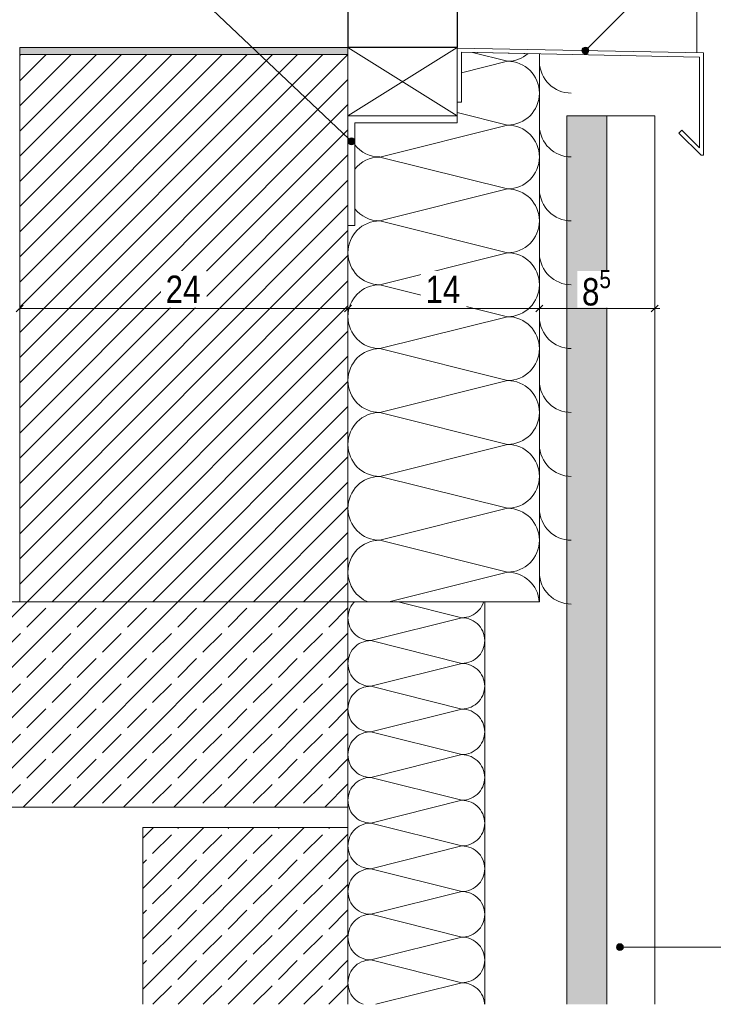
# Model space of a CAD drawing. Header units: metres. Extents: x -58265 to 854892, y -56510 to 35250.
# Tile 44 of 47: x 682393 to 682900, y -56510 to -55791. Entities that reach past the tile are written whole.
import ezdxf

# ---------------------------------------------------------------- set-up
doc = ezdxf.new("R2010")
doc.units = ezdxf.units.M
doc.header["$LTSCALE"] = 0.05
doc.linetypes.add('Wipeout_Contour', pattern=[20000, 0, -20000])
for name, color, linetype in [('Detail_ Stahltreppe_10_5_0', 7, 'Continuous'), ('Detail_ Stahltreppe_10_5_A_1_Schraffuren', 7, 'Continuous'), ('Detail_ Stahltreppe_10_5_A_1_Wände_Außen', 7, 'Continuous'), ('Detail_ Stahltreppe_10_5_A_4_Detail_Bemaßung', 7, 'Continuous'), ('Detail_ Stahltreppe_10_5_A_4_Detail_Schraffur', 7, 'Continuous'), ('Detail_ Stahltreppe_10_5_A_4_Details_Linien', 7, 'Continuous'), ('Detail_ Stahltreppe_10_5_A_4_N_Detail_Inhalt', 7, 'Continuous')]:
    doc.layers.add(name, color=color, linetype=linetype)
doc.styles.add('ERSTELLTER_STIL_2', font='txt')
pattern_1 = [(45, (622674.94, -59461.147), (-18.384776, 18.384776), []), (45, (622665.747, -59451.955), (-18.384776, 18.384776), [19.5, -6.5])]

# ---------------------------------------------------------------- blocks, each defined once
blk = doc.blocks.new('*X162', base_point=(681254.11, -63363.18))
at = {"layer": 'Detail_ Stahltreppe_10_5_A_1_Schraffuren', "color": 251, "linetype": 'Continuous', "lineweight": 13}
for p, q in [((682749.26, -55821.13), (682723.75, -55814.75)), ((682749.26, -55821.13), (682715.59, -55829.54)), ((682749.26, -55867.79), (682712.59, -55858.63)), ((682749.26, -55867.79), (682655.93, -55891.13)), ((682749.26, -55914.46), (682655.93, -55891.13)), ((682749.26, -55914.46), (682655.93, -55937.79)), ((682749.26, -55961.13), (682655.93, -55937.79)), ((682749.26, -55961.13), (682655.93, -55984.46)), ((682749.26, -56007.79), (682655.93, -55984.46)), ((682749.26, -56007.79), (682655.93, -56031.13)), ((682749.26, -56054.46), (682655.93, -56031.13)), ((682749.26, -56054.46), (682655.93, -56077.79)), ((682749.26, -56101.13), (682655.93, -56077.79)), ((682749.26, -56101.13), (682655.93, -56124.46)), ((682749.26, -56147.79), (682655.93, -56124.46)), ((682749.26, -56147.79), (682655.93, -56171.13)), ((682749.26, -56194.46), (682655.93, -56171.13)), ((682749.26, -56194.46), (682662.59, -56216.13))]:
    blk.add_line(p, q, dxfattribs=at)
for centre, start, end in [((682749.26, -55797.79), 270, 310.39796), ((682749.26, -55844.46), 0, 90), ((682795.93, -55821.13), 181.48765, 270), ((682749.26, -55844.46), 270, 0), ((682749.26, -55891.13), 0, 90), ((682795.93, -55867.79), 181.39689, 270), ((682655.93, -55867.79), 218.21337, 270), ((682655.93, -55914.46), 90, 141.78671), ((682749.26, -55891.13), 270, 0), ((682749.26, -55937.79), 0, 90), ((682795.93, -55914.46), 181.29982, 270), ((682655.93, -55914.46), 218.21316, 270), ((682655.93, -55961.13), 90, 180), ((682749.26, -55937.79), 270, 0), ((682655.93, -55961.13), 180, 270), ((682749.26, -55984.46), 0, 90), ((682795.93, -55961.13), 181.1949, 270), ((682655.93, -56007.79), 90, 180), ((682749.26, -55984.46), 270, 0), ((682655.93, -56007.79), 180, 270), ((682749.26, -56031.13), 0, 90), ((682795.93, -56007.79), 181.07985, 270), ((682655.93, -56054.46), 90, 180), ((682749.26, -56031.13), 270, 0), ((682655.93, -56054.46), 180, 270), ((682749.26, -56077.79), 0, 90), ((682795.93, -56054.46), 180.95099, 270), ((682655.93, -56101.13), 90, 180), ((682749.26, -56077.79), 270, 0), ((682655.93, -56101.13), 180, 270), ((682749.26, -56124.46), 0, 90), ((682795.93, -56101.13), 180.80172, 270), ((682655.93, -56147.79), 90, 180), ((682749.26, -56124.46), 270, 0), ((682655.93, -56147.79), 180, 270), ((682749.26, -56171.13), 0, 90), ((682795.93, -56147.79), 180.61742, 270), ((682655.93, -56194.46), 90, 180), ((682749.26, -56171.13), 270, 0), ((682655.93, -56194.46), 180, 248.21348), ((682749.26, -56217.79), 4.09594, 90), ((682795.93, -56194.46), 180.34621, 270)]:
    blk.add_arc(centre, 23.33, start, end, dxfattribs=at)
blk = doc.blocks.new('*X164', base_point=(681254.11, -63363.18))
at = {"layer": 'Detail_ Stahltreppe_10_5_A_1_Schraffuren', "color": 251, "linetype": 'Continuous', "lineweight": 13}
for p, q in [((682634.83, -56219.46), (682634.03, -56221.02)), ((682635.78, -56218), (682634.83, -56219.46)), ((682636.87, -56216.64), (682635.78, -56218)), ((682637.39, -56216.13), (682636.87, -56216.64)), ((682715.93, -56227.8), (682669.26, -56216.13)), ((682729.41, -56220.93), (682730.36, -56219.46)), ((682730.36, -56219.46), (682731.15, -56217.91)), ((682731.15, -56217.91), (682731.78, -56216.28)), ((682731.78, -56216.28), (682731.82, -56216.13)), ((682632.68, -56226.05), (682632.59, -56227.8)), ((682632.59, -56227.8), (682632.68, -56229.54)), ((682632.96, -56224.33), (682632.68, -56226.05)), ((682633.41, -56222.65), (682632.96, -56224.33)), ((682634.03, -56221.02), (682633.41, -56222.65)), ((682715.93, -56227.8), (682649.26, -56244.46)), ((682715.93, -56227.8), (682717.67, -56227.7)), ((682717.67, -56227.89), (682715.93, -56227.8)), ((682717.67, -56227.7), (682719.39, -56227.43)), ((682719.39, -56228.16), (682717.67, -56227.89)), ((682719.39, -56227.43), (682721.08, -56226.98)), ((682721.08, -56226.98), (682722.7, -56226.35)), ((682722.7, -56226.35), (682724.26, -56225.56)), ((682724.26, -56225.56), (682725.72, -56224.61)), ((682725.72, -56224.61), (682727.08, -56223.51)), ((682727.08, -56223.51), (682728.31, -56222.28)), ((682728.31, -56222.28), (682729.41, -56220.93)), ((682632.68, -56229.54), (682632.96, -56231.26)), ((682632.96, -56231.26), (682633.41, -56232.95)), ((682633.41, -56232.95), (682634.03, -56234.57)), ((682634.03, -56234.57), (682634.83, -56236.13)), ((682721.08, -56228.61), (682719.39, -56228.16)), ((682722.7, -56229.24), (682721.08, -56228.61)), ((682724.26, -56230.03), (682722.7, -56229.24)), ((682725.72, -56230.98), (682724.26, -56230.03)), ((682727.08, -56232.08), (682725.72, -56230.98)), ((682728.31, -56233.31), (682727.08, -56232.08)), ((682729.41, -56234.67), (682728.31, -56233.31)), ((682730.36, -56236.13), (682729.41, -56234.67)), ((682634.83, -56236.13), (682635.78, -56237.59)), ((682635.78, -56237.59), (682636.87, -56238.95)), ((682636.87, -56238.95), (682638.11, -56240.18)), ((682638.11, -56240.18), (682639.46, -56241.28)), ((682639.46, -56241.28), (682640.93, -56242.23)), ((682640.93, -56242.23), (682642.48, -56243.02)), ((682731.15, -56237.68), (682730.36, -56236.13)), ((682731.78, -56239.31), (682731.15, -56237.68)), ((682732.23, -56241), (682731.78, -56239.31)), ((682732.5, -56242.72), (682732.23, -56241)), ((682638.11, -56248.74), (682636.87, -56249.98)), ((682639.46, -56247.65), (682638.11, -56248.74)), ((682640.93, -56246.69), (682639.46, -56247.65)), ((682642.48, -56245.9), (682640.93, -56246.69)), ((682642.48, -56243.02), (682644.11, -56243.65)), ((682644.11, -56245.28), (682642.48, -56245.9)), ((682644.11, -56243.65), (682645.79, -56244.1)), ((682645.79, -56244.83), (682644.11, -56245.28)), ((682645.79, -56244.1), (682647.52, -56244.37)), ((682647.52, -56244.55), (682645.79, -56244.83)), ((682647.52, -56244.37), (682649.26, -56244.46)), ((682649.26, -56244.46), (682647.52, -56244.55)), ((682715.93, -56261.13), (682649.26, -56244.46)), ((682731.78, -56249.61), (682732.23, -56247.93)), ((682732.23, -56247.93), (682732.5, -56246.2)), ((682732.59, -56244.46), (682732.5, -56242.72)), ((682732.5, -56246.2), (682732.59, -56244.46)), ((682633.41, -56255.98), (682632.96, -56257.66)), ((682634.03, -56254.35), (682633.41, -56255.98)), ((682634.83, -56252.8), (682634.03, -56254.35)), ((682635.78, -56251.33), (682634.83, -56252.8)), ((682636.87, -56249.98), (682635.78, -56251.33)), ((682727.08, -56256.85), (682728.31, -56255.61)), ((682728.31, -56255.61), (682729.41, -56254.26)), ((682729.41, -56254.26), (682730.36, -56252.8)), ((682730.36, -56252.8), (682731.15, -56251.24)), ((682731.15, -56251.24), (682731.78, -56249.61)), ((682632.68, -56259.39), (682632.59, -56261.13)), ((682632.59, -56261.13), (682632.68, -56262.87)), ((682632.96, -56257.66), (682632.68, -56259.39)), ((682632.68, -56262.87), (682632.96, -56264.59)), ((682715.93, -56261.13), (682649.26, -56277.8)), ((682715.93, -56261.13), (682717.67, -56261.04)), ((682717.67, -56261.22), (682715.93, -56261.13)), ((682717.67, -56261.04), (682719.39, -56260.76)), ((682719.39, -56261.49), (682717.67, -56261.22)), ((682719.39, -56260.76), (682721.08, -56260.31)), ((682721.08, -56261.94), (682719.39, -56261.49)), ((682721.08, -56260.31), (682722.7, -56259.69)), ((682722.7, -56262.57), (682721.08, -56261.94)), ((682722.7, -56259.69), (682724.26, -56258.9)), ((682724.26, -56263.36), (682722.7, -56262.57)), ((682724.26, -56258.9), (682725.72, -56257.95)), ((682725.72, -56264.31), (682724.26, -56263.36)), ((682725.72, -56257.95), (682727.08, -56256.85)), ((682632.96, -56264.59), (682633.41, -56266.28)), ((682633.41, -56266.28), (682634.03, -56267.91)), ((682634.03, -56267.91), (682634.83, -56269.46)), ((682634.83, -56269.46), (682635.78, -56270.93)), ((682635.78, -56270.93), (682636.87, -56272.28)), ((682727.08, -56265.41), (682725.72, -56264.31)), ((682728.31, -56266.64), (682727.08, -56265.41)), ((682729.41, -56268), (682728.31, -56266.64)), ((682730.36, -56269.46), (682729.41, -56268)), ((682731.15, -56271.02), (682730.36, -56269.46)), ((682731.78, -56272.65), (682731.15, -56271.02)), ((682636.87, -56272.28), (682638.11, -56273.51)), ((682638.11, -56273.51), (682639.46, -56274.61)), ((682639.46, -56274.61), (682640.93, -56275.56)), ((682640.93, -56275.56), (682642.48, -56276.35)), ((682642.48, -56276.35), (682644.11, -56276.98)), ((682644.11, -56276.98), (682645.79, -56277.43)), ((682645.79, -56278.16), (682644.11, -56278.61)), ((682645.79, -56277.43), (682647.52, -56277.7)), ((682647.52, -56277.89), (682645.79, -56278.16)), ((682647.52, -56277.7), (682649.26, -56277.8)), ((682649.26, -56277.8), (682647.52, -56277.89)), ((682715.93, -56294.46), (682649.26, -56277.8)), ((682732.23, -56274.33), (682731.78, -56272.65)), ((682732.5, -56276.05), (682732.23, -56274.33)), ((682732.59, -56277.8), (682732.5, -56276.05)), ((682732.5, -56279.54), (682732.59, -56277.8)), ((682635.78, -56284.67), (682634.83, -56286.13)), ((682636.87, -56283.31), (682635.78, -56284.67)), ((682638.11, -56282.08), (682636.87, -56283.31)), ((682639.46, -56280.98), (682638.11, -56282.08)), ((682640.93, -56280.03), (682639.46, -56280.98)), ((682642.48, -56279.24), (682640.93, -56280.03)), ((682644.11, -56278.61), (682642.48, -56279.24)), ((682730.36, -56286.13), (682731.15, -56284.57)), ((682731.15, -56284.57), (682731.78, -56282.95)), ((682731.78, -56282.95), (682732.23, -56281.26)), ((682732.23, -56281.26), (682732.5, -56279.54)), ((682632.68, -56292.72), (682632.59, -56294.46)), ((682632.96, -56291), (682632.68, -56292.72)), ((682633.41, -56289.31), (682632.96, -56291)), ((682634.03, -56287.68), (682633.41, -56289.31)), ((682634.83, -56286.13), (682634.03, -56287.68)), ((682722.7, -56293.02), (682724.26, -56292.23)), ((682724.26, -56292.23), (682725.72, -56291.28)), ((682725.72, -56291.28), (682727.08, -56290.18)), ((682727.08, -56290.18), (682728.31, -56288.95)), ((682728.31, -56288.95), (682729.41, -56287.59)), ((682729.41, -56287.59), (682730.36, -56286.13)), ((682632.59, -56294.46), (682632.68, -56296.2)), ((682632.68, -56296.2), (682632.96, -56297.93)), ((682632.96, -56297.93), (682633.41, -56299.61)), ((682633.41, -56299.61), (682634.03, -56301.24)), ((682715.93, -56294.46), (682649.26, -56311.13)), ((682715.93, -56294.46), (682717.67, -56294.37)), ((682717.67, -56294.55), (682715.93, -56294.46)), ((682717.67, -56294.37), (682719.39, -56294.1)), ((682719.39, -56294.83), (682717.67, -56294.55)), ((682719.39, -56294.1), (682721.08, -56293.65)), ((682721.08, -56295.28), (682719.39, -56294.83)), ((682721.08, -56293.65), (682722.7, -56293.02)), ((682722.7, -56295.9), (682721.08, -56295.28)), ((682724.26, -56296.69), (682722.7, -56295.9)), ((682725.72, -56297.65), (682724.26, -56296.69)), ((682727.08, -56298.74), (682725.72, -56297.65)), ((682728.31, -56299.98), (682727.08, -56298.74)), ((682634.03, -56301.24), (682634.83, -56302.8)), ((682634.83, -56302.8), (682635.78, -56304.26)), ((682635.78, -56304.26), (682636.87, -56305.61)), ((682636.87, -56305.61), (682638.11, -56306.85)), ((682638.11, -56306.85), (682639.46, -56307.95)), ((682729.41, -56301.33), (682728.31, -56299.98)), ((682730.36, -56302.8), (682729.41, -56301.33)), ((682731.15, -56304.35), (682730.36, -56302.8)), ((682731.78, -56305.98), (682731.15, -56304.35)), ((682732.23, -56307.66), (682731.78, -56305.98)), ((682639.46, -56314.31), (682638.11, -56315.41)), ((682639.46, -56307.95), (682640.93, -56308.9)), ((682640.93, -56313.36), (682639.46, -56314.31)), ((682640.93, -56308.9), (682642.48, -56309.69)), ((682642.48, -56312.57), (682640.93, -56313.36)), ((682642.48, -56309.69), (682644.11, -56310.31)), ((682644.11, -56311.94), (682642.48, -56312.57)), ((682644.11, -56310.31), (682645.79, -56310.76)), ((682645.79, -56311.49), (682644.11, -56311.94)), ((682645.79, -56310.76), (682647.52, -56311.04)), ((682647.52, -56311.22), (682645.79, -56311.49)), ((682647.52, -56311.04), (682649.26, -56311.13)), ((682649.26, -56311.13), (682647.52, -56311.22)), ((682715.93, -56327.8), (682649.26, -56311.13)), ((682732.5, -56309.39), (682732.23, -56307.66)), ((682732.23, -56314.59), (682732.5, -56312.87)), ((682732.59, -56311.13), (682732.5, -56309.39)), ((682732.5, -56312.87), (682732.59, -56311.13)), ((682634.03, -56321.02), (682633.41, -56322.65)), ((682634.83, -56319.46), (682634.03, -56321.02)), ((682635.78, -56318), (682634.83, -56319.46)), ((682636.87, -56316.64), (682635.78, -56318)), ((682638.11, -56315.41), (682636.87, -56316.64)), ((682728.31, -56322.28), (682729.41, -56320.93)), ((682729.41, -56320.93), (682730.36, -56319.46)), ((682730.36, -56319.46), (682731.15, -56317.91)), ((682731.15, -56317.91), (682731.78, -56316.28)), ((682731.78, -56316.28), (682732.23, -56314.59)), ((682632.68, -56326.05), (682632.59, -56327.8)), ((682632.59, -56327.8), (682632.68, -56329.54)), ((682632.96, -56324.33), (682632.68, -56326.05)), ((682633.41, -56322.65), (682632.96, -56324.33)), ((682715.93, -56327.8), (682649.26, -56344.46)), ((682715.93, -56327.8), (682717.67, -56327.7)), ((682717.67, -56327.89), (682715.93, -56327.8)), ((682717.67, -56327.7), (682719.39, -56327.43)), ((682719.39, -56328.16), (682717.67, -56327.89)), ((682719.39, -56327.43), (682721.08, -56326.98)), ((682721.08, -56328.61), (682719.39, -56328.16)), ((682721.08, -56326.98), (682722.7, -56326.35)), ((682722.7, -56329.24), (682721.08, -56328.61)), ((682722.7, -56326.35), (682724.26, -56325.56)), ((682724.26, -56325.56), (682725.72, -56324.61)), ((682725.72, -56324.61), (682727.08, -56323.51)), ((682727.08, -56323.51), (682728.31, -56322.28)), ((682632.68, -56329.54), (682632.96, -56331.26)), ((682632.96, -56331.26), (682633.41, -56332.95)), ((682633.41, -56332.95), (682634.03, -56334.57)), ((682634.03, -56334.57), (682634.83, -56336.13)), ((682724.26, -56330.03), (682722.7, -56329.24)), ((682725.72, -56330.98), (682724.26, -56330.03)), ((682727.08, -56332.08), (682725.72, -56330.98)), ((682728.31, -56333.31), (682727.08, -56332.08)), ((682729.41, -56334.67), (682728.31, -56333.31)), ((682730.36, -56336.13), (682729.41, -56334.67)), ((682634.83, -56336.13), (682635.78, -56337.59)), ((682635.78, -56337.59), (682636.87, -56338.95)), ((682636.87, -56338.95), (682638.11, -56340.18)), ((682638.11, -56340.18), (682639.46, -56341.28)), ((682639.46, -56341.28), (682640.93, -56342.23)), ((682640.93, -56342.23), (682642.48, -56343.02)), ((682642.48, -56343.02), (682644.11, -56343.65)), ((682731.15, -56337.68), (682730.36, -56336.13)), ((682731.78, -56339.31), (682731.15, -56337.68)), ((682732.23, -56341), (682731.78, -56339.31)), ((682732.5, -56342.72), (682732.23, -56341)), ((682732.59, -56344.46), (682732.5, -56342.72)), ((682636.87, -56349.98), (682635.78, -56351.33)), ((682638.11, -56348.74), (682636.87, -56349.98)), ((682639.46, -56347.65), (682638.11, -56348.74)), ((682640.93, -56346.69), (682639.46, -56347.65)), ((682642.48, -56345.9), (682640.93, -56346.69)), ((682644.11, -56345.28), (682642.48, -56345.9)), ((682644.11, -56343.65), (682645.79, -56344.1)), ((682645.79, -56344.83), (682644.11, -56345.28)), ((682645.79, -56344.1), (682647.52, -56344.37)), ((682647.52, -56344.55), (682645.79, -56344.83)), ((682647.52, -56344.37), (682649.26, -56344.46)), ((682649.26, -56344.46), (682647.52, -56344.55)), ((682715.93, -56361.13), (682649.26, -56344.46)), ((682731.15, -56351.24), (682731.78, -56349.61)), ((682731.78, -56349.61), (682732.23, -56347.93)), ((682732.23, -56347.93), (682732.5, -56346.2)), ((682732.5, -56346.2), (682732.59, -56344.46)), ((682633.41, -56355.98), (682632.96, -56357.66)), ((682634.03, -56354.35), (682633.41, -56355.98)), ((682634.83, -56352.8), (682634.03, -56354.35)), ((682635.78, -56351.33), (682634.83, -56352.8)), ((682725.72, -56357.95), (682727.08, -56356.85)), ((682727.08, -56356.85), (682728.31, -56355.61)), ((682728.31, -56355.61), (682729.41, -56354.26)), ((682729.41, -56354.26), (682730.36, -56352.8)), ((682730.36, -56352.8), (682731.15, -56351.24)), ((682632.68, -56359.39), (682632.59, -56361.13)), ((682632.59, -56361.13), (682632.68, -56362.87)), ((682632.96, -56357.66), (682632.68, -56359.39)), ((682632.68, -56362.87), (682632.96, -56364.59)), ((682632.96, -56364.59), (682633.41, -56366.28)), ((682715.93, -56361.13), (682649.26, -56377.8)), ((682715.93, -56361.13), (682717.67, -56361.04)), ((682717.67, -56361.22), (682715.93, -56361.13)), ((682717.67, -56361.04), (682719.39, -56360.76)), ((682719.39, -56361.49), (682717.67, -56361.22)), ((682719.39, -56360.76), (682721.08, -56360.31)), ((682721.08, -56361.94), (682719.39, -56361.49)), ((682721.08, -56360.31), (682722.7, -56359.69)), ((682722.7, -56362.57), (682721.08, -56361.94)), ((682722.7, -56359.69), (682724.26, -56358.9)), ((682724.26, -56363.36), (682722.7, -56362.57)), ((682724.26, -56358.9), (682725.72, -56357.95)), ((682725.72, -56364.31), (682724.26, -56363.36)), ((682727.08, -56365.41), (682725.72, -56364.31)), ((682633.41, -56366.28), (682634.03, -56367.91)), ((682634.03, -56367.91), (682634.83, -56369.46)), ((682634.83, -56369.46), (682635.78, -56370.93)), ((682635.78, -56370.93), (682636.87, -56372.28)), ((682728.31, -56366.64), (682727.08, -56365.41)), ((682729.41, -56368), (682728.31, -56366.64)), ((682730.36, -56369.46), (682729.41, -56368)), ((682731.15, -56371.02), (682730.36, -56369.46)), ((682731.78, -56372.65), (682731.15, -56371.02)), ((682636.87, -56372.28), (682638.11, -56373.51)), ((682638.11, -56373.51), (682639.46, -56374.61)), ((682639.46, -56374.61), (682640.93, -56375.56)), ((682640.93, -56375.56), (682642.48, -56376.35)), ((682642.48, -56376.35), (682644.11, -56376.98)), ((682644.11, -56378.61), (682642.48, -56379.24)), ((682644.11, -56376.98), (682645.79, -56377.43)), ((682645.79, -56378.16), (682644.11, -56378.61)), ((682645.79, -56377.43), (682647.52, -56377.7)), ((682647.52, -56377.89), (682645.79, -56378.16)), ((682647.52, -56377.7), (682649.26, -56377.8)), ((682649.26, -56377.8), (682647.52, -56377.89)), ((682715.93, -56394.46), (682649.26, -56377.8)), ((682732.23, -56374.33), (682731.78, -56372.65)), ((682732.5, -56376.05), (682732.23, -56374.33)), ((682732.59, -56377.8), (682732.5, -56376.05)), ((682732.5, -56379.54), (682732.59, -56377.8)), ((682634.83, -56386.13), (682634.03, -56387.68)), ((682635.78, -56384.67), (682634.83, -56386.13)), ((682636.87, -56383.31), (682635.78, -56384.67)), ((682638.11, -56382.08), (682636.87, -56383.31)), ((682639.46, -56380.98), (682638.11, -56382.08)), ((682640.93, -56380.03), (682639.46, -56380.98)), ((682642.48, -56379.24), (682640.93, -56380.03)), ((682729.41, -56387.59), (682730.36, -56386.13)), ((682730.36, -56386.13), (682731.15, -56384.57)), ((682731.15, -56384.57), (682731.78, -56382.95)), ((682731.78, -56382.95), (682732.23, -56381.26)), ((682732.23, -56381.26), (682732.5, -56379.54)), ((682632.68, -56392.72), (682632.59, -56394.46)), ((682632.96, -56391), (682632.68, -56392.72)), ((682633.41, -56389.31), (682632.96, -56391)), ((682634.03, -56387.68), (682633.41, -56389.31)), ((682721.08, -56393.65), (682722.7, -56393.02)), ((682722.7, -56393.02), (682724.26, -56392.23)), ((682724.26, -56392.23), (682725.72, -56391.28)), ((682725.72, -56391.28), (682727.08, -56390.18)), ((682727.08, -56390.18), (682728.31, -56388.95)), ((682728.31, -56388.95), (682729.41, -56387.59)), ((682632.59, -56394.46), (682632.68, -56396.2)), ((682632.68, -56396.2), (682632.96, -56397.93)), ((682632.96, -56397.93), (682633.41, -56399.61)), ((682633.41, -56399.61), (682634.03, -56401.24)), ((682715.93, -56394.46), (682649.26, -56411.13)), ((682715.93, -56394.46), (682717.67, -56394.37)), ((682717.67, -56394.55), (682715.93, -56394.46)), ((682717.67, -56394.37), (682719.39, -56394.1)), ((682719.39, -56394.83), (682717.67, -56394.55)), ((682719.39, -56394.1), (682721.08, -56393.65)), ((682721.08, -56395.28), (682719.39, -56394.83)), ((682722.7, -56395.9), (682721.08, -56395.28)), ((682724.26, -56396.69), (682722.7, -56395.9)), ((682725.72, -56397.65), (682724.26, -56396.69)), ((682727.08, -56398.74), (682725.72, -56397.65)), ((682728.31, -56399.98), (682727.08, -56398.74)), ((682729.41, -56401.33), (682728.31, -56399.98)), ((682634.03, -56401.24), (682634.83, -56402.8)), ((682634.83, -56402.8), (682635.78, -56404.26)), ((682635.78, -56404.26), (682636.87, -56405.61)), ((682636.87, -56405.61), (682638.11, -56406.85)), ((682638.11, -56406.85), (682639.46, -56407.95)), ((682730.36, -56402.8), (682729.41, -56401.33)), ((682731.15, -56404.35), (682730.36, -56402.8)), ((682731.78, -56405.98), (682731.15, -56404.35)), ((682732.23, -56407.66), (682731.78, -56405.98)), ((682732.5, -56409.39), (682732.23, -56407.66)), ((682639.46, -56414.31), (682638.11, -56415.41)), ((682639.46, -56407.95), (682640.93, -56408.9)), ((682640.93, -56413.36), (682639.46, -56414.31)), ((682640.93, -56408.9), (682642.48, -56409.69)), ((682642.48, -56412.57), (682640.93, -56413.36)), ((682642.48, -56409.69), (682644.11, -56410.31)), ((682644.11, -56411.94), (682642.48, -56412.57)), ((682644.11, -56410.31), (682645.79, -56410.76)), ((682645.79, -56411.49), (682644.11, -56411.94)), ((682645.79, -56410.76), (682647.52, -56411.04)), ((682647.52, -56411.22), (682645.79, -56411.49)), ((682647.52, -56411.04), (682649.26, -56411.13)), ((682649.26, -56411.13), (682647.52, -56411.22)), ((682715.93, -56427.8), (682649.26, -56411.13)), ((682731.78, -56416.28), (682732.23, -56414.59)), ((682732.23, -56414.59), (682732.5, -56412.87)), ((682732.59, -56411.13), (682732.5, -56409.39)), ((682732.5, -56412.87), (682732.59, -56411.13)), ((682634.03, -56421.02), (682633.41, -56422.65)), ((682634.83, -56419.46), (682634.03, -56421.02)), ((682635.78, -56418), (682634.83, -56419.46)), ((682636.87, -56416.64), (682635.78, -56418)), ((682638.11, -56415.41), (682636.87, -56416.64)), ((682728.31, -56422.28), (682729.41, -56420.93)), ((682729.41, -56420.93), (682730.36, -56419.46)), ((682730.36, -56419.46), (682731.15, -56417.91)), ((682731.15, -56417.91), (682731.78, -56416.28)), ((682632.68, -56426.05), (682632.59, -56427.8)), ((682632.59, -56427.8), (682632.68, -56429.54)), ((682632.96, -56424.33), (682632.68, -56426.05)), ((682633.41, -56422.65), (682632.96, -56424.33)), ((682715.93, -56427.8), (682649.26, -56444.46)), ((682715.93, -56427.8), (682717.67, -56427.7)), ((682717.67, -56427.89), (682715.93, -56427.8)), ((682717.67, -56427.7), (682719.39, -56427.43)), ((682719.39, -56428.16), (682717.67, -56427.89)), ((682719.39, -56427.43), (682721.08, -56426.98)), ((682721.08, -56428.61), (682719.39, -56428.16)), ((682721.08, -56426.98), (682722.7, -56426.35)), ((682722.7, -56429.24), (682721.08, -56428.61)), ((682722.7, -56426.35), (682724.26, -56425.56)), ((682724.26, -56430.03), (682722.7, -56429.24)), ((682724.26, -56425.56), (682725.72, -56424.61)), ((682725.72, -56424.61), (682727.08, -56423.51)), ((682727.08, -56423.51), (682728.31, -56422.28)), ((682632.68, -56429.54), (682632.96, -56431.26)), ((682632.96, -56431.26), (682633.41, -56432.95)), ((682633.41, -56432.95), (682634.03, -56434.57)), ((682634.03, -56434.57), (682634.83, -56436.13)), ((682634.83, -56436.13), (682635.78, -56437.59)), ((682725.72, -56430.98), (682724.26, -56430.03)), ((682727.08, -56432.08), (682725.72, -56430.98)), ((682728.31, -56433.31), (682727.08, -56432.08)), ((682729.41, -56434.67), (682728.31, -56433.31)), ((682730.36, -56436.13), (682729.41, -56434.67)), ((682731.15, -56437.68), (682730.36, -56436.13)), ((682635.78, -56437.59), (682636.87, -56438.95)), ((682636.87, -56438.95), (682638.11, -56440.18)), ((682638.11, -56440.18), (682639.46, -56441.28)), ((682639.46, -56441.28), (682640.93, -56442.23)), ((682640.93, -56442.23), (682642.48, -56443.02)), ((682642.48, -56443.02), (682644.11, -56443.65)), ((682644.11, -56443.65), (682645.79, -56444.1)), ((682731.78, -56439.31), (682731.15, -56437.68)), ((682732.23, -56441), (682731.78, -56439.31)), ((682732.5, -56442.72), (682732.23, -56441)), ((682732.59, -56444.46), (682732.5, -56442.72)), ((682636.87, -56449.98), (682635.78, -56451.33)), ((682638.11, -56448.74), (682636.87, -56449.98)), ((682639.46, -56447.65), (682638.11, -56448.74)), ((682640.93, -56446.69), (682639.46, -56447.65)), ((682642.48, -56445.9), (682640.93, -56446.69)), ((682644.11, -56445.28), (682642.48, -56445.9)), ((682645.79, -56444.83), (682644.11, -56445.28)), ((682645.79, -56444.1), (682647.52, -56444.37)), ((682647.52, -56444.55), (682645.79, -56444.83)), ((682647.52, -56444.37), (682649.26, -56444.46)), ((682649.26, -56444.46), (682647.52, -56444.55)), ((682715.93, -56461.13), (682649.26, -56444.46)), ((682731.15, -56451.24), (682731.78, -56449.61)), ((682731.78, -56449.61), (682732.23, -56447.93)), ((682732.23, -56447.93), (682732.5, -56446.2)), ((682732.5, -56446.2), (682732.59, -56444.46)), ((682632.96, -56457.66), (682632.68, -56459.39)), ((682633.41, -56455.98), (682632.96, -56457.66)), ((682634.03, -56454.35), (682633.41, -56455.98)), ((682634.83, -56452.8), (682634.03, -56454.35)), ((682635.78, -56451.33), (682634.83, -56452.8)), ((682724.26, -56458.9), (682725.72, -56457.95)), ((682725.72, -56457.95), (682727.08, -56456.85)), ((682727.08, -56456.85), (682728.31, -56455.61)), ((682728.31, -56455.61), (682729.41, -56454.26)), ((682729.41, -56454.26), (682730.36, -56452.8)), ((682730.36, -56452.8), (682731.15, -56451.24)), ((682632.68, -56459.39), (682632.59, -56461.13)), ((682632.59, -56461.13), (682632.68, -56462.87)), ((682632.68, -56462.87), (682632.96, -56464.59)), ((682632.96, -56464.59), (682633.41, -56466.28)), ((682715.93, -56461.13), (682649.26, -56477.8)), ((682715.93, -56461.13), (682717.67, -56461.04)), ((682717.67, -56461.22), (682715.93, -56461.13)), ((682717.67, -56461.04), (682719.39, -56460.76)), ((682719.39, -56461.49), (682717.67, -56461.22)), ((682719.39, -56460.76), (682721.08, -56460.31)), ((682721.08, -56461.94), (682719.39, -56461.49)), ((682721.08, -56460.31), (682722.7, -56459.69)), ((682722.7, -56462.57), (682721.08, -56461.94)), ((682722.7, -56459.69), (682724.26, -56458.9)), ((682724.26, -56463.36), (682722.7, -56462.57)), ((682725.72, -56464.31), (682724.26, -56463.36)), ((682727.08, -56465.41), (682725.72, -56464.31)), ((682728.31, -56466.64), (682727.08, -56465.41)), ((682633.41, -56466.28), (682634.03, -56467.91)), ((682634.03, -56467.91), (682634.83, -56469.46)), ((682634.83, -56469.46), (682635.78, -56470.93)), ((682635.78, -56470.93), (682636.87, -56472.28)), ((682636.87, -56472.28), (682638.11, -56473.51)), ((682729.41, -56468), (682728.31, -56466.64)), ((682730.36, -56469.46), (682729.41, -56468)), ((682731.15, -56471.02), (682730.36, -56469.46)), ((682731.78, -56472.65), (682731.15, -56471.02)), ((682638.11, -56473.51), (682639.46, -56474.61)), ((682639.46, -56474.61), (682640.93, -56475.56)), ((682640.93, -56475.56), (682642.48, -56476.35)), ((682642.48, -56479.24), (682640.93, -56480.03)), ((682642.48, -56476.35), (682644.11, -56476.98)), ((682644.11, -56478.61), (682642.48, -56479.24)), ((682644.11, -56476.98), (682645.79, -56477.43)), ((682645.79, -56478.16), (682644.11, -56478.61)), ((682645.79, -56477.43), (682647.52, -56477.7)), ((682647.52, -56477.89), (682645.79, -56478.16)), ((682647.52, -56477.7), (682649.26, -56477.8)), ((682649.26, -56477.8), (682647.52, -56477.89)), ((682715.93, -56494.46), (682649.26, -56477.8)), ((682732.23, -56474.33), (682731.78, -56472.65)), ((682732.5, -56476.05), (682732.23, -56474.33)), ((682732.23, -56481.26), (682732.5, -56479.54)), ((682732.59, -56477.8), (682732.5, -56476.05)), ((682732.5, -56479.54), (682732.59, -56477.8)), ((682634.83, -56486.13), (682634.03, -56487.68)), ((682635.78, -56484.67), (682634.83, -56486.13)), ((682636.87, -56483.31), (682635.78, -56484.67)), ((682638.11, -56482.08), (682636.87, -56483.31)), ((682639.46, -56480.98), (682638.11, -56482.08)), ((682640.93, -56480.03), (682639.46, -56480.98)), ((682729.41, -56487.59), (682730.36, -56486.13)), ((682730.36, -56486.13), (682731.15, -56484.57)), ((682731.15, -56484.57), (682731.78, -56482.95)), ((682731.78, -56482.95), (682732.23, -56481.26)), ((682632.68, -56492.72), (682632.59, -56494.46)), ((682632.96, -56491), (682632.68, -56492.72)), ((682633.41, -56489.31), (682632.96, -56491)), ((682634.03, -56487.68), (682633.41, -56489.31)), ((682717.67, -56494.37), (682719.39, -56494.1)), ((682719.39, -56494.1), (682721.08, -56493.65)), ((682721.08, -56493.65), (682722.7, -56493.02)), ((682722.7, -56493.02), (682724.26, -56492.23)), ((682724.26, -56492.23), (682725.72, -56491.28)), ((682725.72, -56491.28), (682727.08, -56490.18)), ((682727.08, -56490.18), (682728.31, -56488.95)), ((682728.31, -56488.95), (682729.41, -56487.59)), ((682632.59, -56494.46), (682632.68, -56496.2)), ((682632.68, -56496.2), (682632.96, -56497.93)), ((682632.96, -56497.93), (682633.41, -56499.61)), ((682633.41, -56499.61), (682634.03, -56501.24)), ((682634.03, -56501.24), (682634.83, -56502.8)), ((682715.93, -56494.46), (682652.98, -56510.2)), ((682715.93, -56494.46), (682717.67, -56494.37)), ((682717.67, -56494.55), (682715.93, -56494.46)), ((682719.39, -56494.83), (682717.67, -56494.55)), ((682721.08, -56495.28), (682719.39, -56494.83)), ((682722.7, -56495.9), (682721.08, -56495.28)), ((682724.26, -56496.69), (682722.7, -56495.9)), ((682725.72, -56497.65), (682724.26, -56496.69)), ((682727.08, -56498.74), (682725.72, -56497.65)), ((682728.31, -56499.98), (682727.08, -56498.74)), ((682729.41, -56501.33), (682728.31, -56499.98)), ((682730.36, -56502.8), (682729.41, -56501.33)), ((682634.83, -56502.8), (682635.78, -56504.26)), ((682635.78, -56504.26), (682636.87, -56505.61)), ((682636.87, -56505.61), (682638.11, -56506.85)), ((682638.11, -56506.85), (682639.46, -56507.95)), ((682639.46, -56507.95), (682640.93, -56508.9)), ((682731.15, -56504.35), (682730.36, -56502.8)), ((682731.78, -56505.98), (682731.15, -56504.35)), ((682732.23, -56507.66), (682731.78, -56505.98)), ((682732.5, -56509.39), (682732.23, -56507.66)), ((682640.93, -56508.9), (682642.48, -56509.69)), ((682642.48, -56509.69), (682643.81, -56510.2)), ((682732.54, -56510.2), (682732.5, -56509.39))]:
    blk.add_line(p, q, dxfattribs=at)

msp = doc.modelspace()

# ---------------------------------------------------------------- hatches: boundary and pattern name
at = {"layer": 'Detail_ Stahltreppe_10_5_A_1_Schraffuren', "linetype": 'Continuous', "lineweight": 18}
for points in [[(682632.592, -55811.128), (682392.592, -55811.128), (682392.592, -55816.128), (682632.592, -55816.128)], [(682821.938, -55861.128), (682792.592, -55861.128), (682792.592, -56510.199), (682821.938, -56510.199)]]:
    msp.add_hatch(color=49, dxfattribs=at).paths.add_polyline_path(points)
at = {"layer": 'Detail_ Stahltreppe_10_5_A_1_Schraffuren', "linetype": 'Continuous', "lineweight": 13}
h = msp.add_hatch(dxfattribs=at)
h.set_pattern_fill('MW_Kalksandstein_0005', color=251, style=0, pattern_type=2)
h.set_pattern_definition([(45, (622674.939, -59461.147), (-9.1923878, 9.1923878), [])])
h.paths.add_polyline_path([(682392.592, -55816.128), (682392.592, -56216.128), (682632.592, -56216.128), (682632.592, -55831.128), (682632.592, -55816.128)])
at = {"layer": 'Detail_ Stahltreppe_10_5_A_1_Schraffuren', "linetype": 'Continuous', "lineweight": 15}
for points in [[(682803.743, -55813.401), (682803.934, -55814.358), (682804.476, -55815.169), (682805.287, -55815.711), (682806.243, -55815.901), (682807.2, -55815.711), (682808.011, -55815.169), (682808.553, -55814.358), (682808.743, -55813.401), (682808.553, -55812.444), (682808.011, -55811.633), (682807.2, -55811.091), (682806.243, -55810.901), (682805.287, -55811.091), (682804.476, -55811.633), (682803.934, -55812.444)], [(682632.673, -55879.676), (682632.863, -55880.632), (682633.405, -55881.443), (682634.216, -55881.985), (682635.173, -55882.176), (682636.129, -55881.985), (682636.94, -55881.443), (682637.482, -55880.632), (682637.673, -55879.676), (682637.482, -55878.719), (682636.94, -55877.908), (682636.129, -55877.366), (682635.173, -55877.176), (682634.216, -55877.366), (682633.405, -55877.908), (682632.863, -55878.719)], [(682828.951, -56468.419), (682829.141, -56469.376), (682829.683, -56470.187), (682830.494, -56470.729), (682831.451, -56470.919), (682832.407, -56470.729), (682833.218, -56470.187), (682833.76, -56469.376), (682833.951, -56468.419), (682833.76, -56467.462), (682833.218, -56466.651), (682832.407, -56466.109), (682831.451, -56465.919), (682830.494, -56466.109), (682829.683, -56466.651), (682829.141, -56467.462)]]:
    msp.add_hatch(color=7, dxfattribs=at).paths.add_polyline_path(points)
at = {"layer": 'Detail_ Stahltreppe_10_5_A_1_Schraffuren', "linetype": 'Continuous', "lineweight": 13}
h = msp.add_hatch(dxfattribs=at)
h.set_pattern_fill('Beton__Stahlbeton_0005', color=251, style=0, pattern_type=2)
h.set_pattern_definition(pattern_1)
h.paths.add_polyline_path([(682072.592, -56366.128), (682632.592, -56366.128), (682632.592, -56216.128), (682072.592, -56216.128)])
h = msp.add_hatch(dxfattribs=at)
h.set_pattern_fill('Beton__Stahlbeton_0005', color=251, style=0, pattern_type=2)
h.set_pattern_definition(pattern_1)
h.paths.add_polyline_path([(682482.592, -56510.199), (682632.592, -56510.199), (682632.592, -56381.128), (682482.592, -56381.128)])

# ---------------------------------------------------------------- linework, layer by layer
at = {"layer": 'Detail_ Stahltreppe_10_5_A_1_Wände_Außen', "color": 9, "linetype": 'Continuous', "lineweight": 18}
msp.add_line((682887.592, -55318.3), (682887.592, -55815.028), dxfattribs=at)
at = {"layer": 'Detail_ Stahltreppe_10_5_A_1_Wände_Außen', "color": 7, "linetype": 'Continuous', "lineweight": 25}
for p, q in [((682632.592, -55731.128), (682632.592, -55811.128)), ((682712.592, -55746.128), (682712.592, -55811.128))]:
    msp.add_line(p, q, dxfattribs=at)
at = {"layer": 'Detail_ Stahltreppe_10_5_A_1_Wände_Außen', "color": 7, "linetype": 'Continuous', "lineweight": 25, "flags": 128}
msp.add_lwpolyline([(682712.592, -55811.128), (682672.592, -55811.128), (682632.592, -55811.128)], dxfattribs=at)
at = {"layer": 'Detail_ Stahltreppe_10_5_A_1_Wände_Außen', "color": 7, "linetype": 'Continuous', "lineweight": 15, "flags": 128}
for points in [[(682632.592, -55861.128), (682712.592, -55811.128)], [(682712.592, -55861.128), (682632.592, -55811.128)]]:
    msp.add_lwpolyline(points, dxfattribs=at)
msp.add_lwpolyline([(682632.592, -55811.128), (682632.592, -55861.128), (682712.592, -55861.128), (682712.592, -55811.128)], close=True, dxfattribs=at)
at = {"layer": 'Detail_ Stahltreppe_10_5_A_4_Detail_Bemaßung', "color": 7, "linetype": 'Continuous', "lineweight": 13}
for p, q in [((682632.592, -56006.46), (682632.592, -55997.085)), ((682772.597, -56006.46), (682772.597, -55997.085)), ((682856.938, -56006.46), (682856.938, -55997.085)), ((682395.092, -55999.273), (682390.092, -56004.273)), ((682392.592, -56001.773), (682632.592, -56001.773)), ((682635.092, -55999.273), (682630.092, -56004.273)), ((682632.592, -56001.773), (682772.597, -56001.773)), ((682775.097, -55999.273), (682770.097, -56004.273)), ((682772.597, -56001.773), (682856.938, -56001.773)), ((682854.438, -56004.273), (682859.438, -55999.273)), ((682856.938, -56001.773), (682860.688, -56001.773))]:
    msp.add_line(p, q, dxfattribs=at)
at = {"layer": 'Detail_ Stahltreppe_10_5_A_4_Detail_Schraffur', "color": 7, "linetype": 'Continuous', "lineweight": 15, "flags": 128}
msp.add_lwpolyline([(682632.592, -55811.128), (682392.592, -55811.128), (682392.592, -55816.128), (682632.592, -55816.128)], close=True, dxfattribs=at)
msp.add_lwpolyline([(682732.592, -56510.199), (682732.592, -56216.128), (682632.592, -56216.128), (682632.592, -56510.199)], dxfattribs=at)
at = {"layer": 'Detail_ Stahltreppe_10_5_A_4_Details_Linien', "color": 7, "linetype": 'Continuous', "lineweight": 15, "flags": 128}
for points in [[(682392.592, -55816.128), (682632.592, -55816.128), (682632.592, -56216.128), (682392.592, -56216.128)], [(682632.592, -55941.175), (682637.592, -55941.175), (682637.592, -55866.128), (682712.592, -55866.128), (682712.592, -55851.128), (682715.592, -55851.128), (682715.592, -55814.589), (682772.6, -55815.729), (682772.592, -56216.128), (682632.592, -56216.128)], [(682889.592, -55818.069), (682889.592, -55884.372), (682876.714, -55871.493), (682874.592, -55873.615), (682890.806, -55889.828), (682892.592, -55889.828), (682892.592, -55815.128), (682712.592, -55811.528), (682712.592, -55851.128), (682715.592, -55851.128), (682715.592, -55814.589)], [(682712.592, -55866.128), (682712.592, -55861.128), (682632.592, -55861.128), (682632.592, -55941.175), (682637.592, -55941.175), (682637.592, -55866.128)]]:
    msp.add_lwpolyline(points, close=True, dxfattribs=at)
for points in [[(682856.938, -55861.128), (682792.592, -55861.128), (682792.592, -56510.199)], [(682821.938, -56510.199), (682821.938, -55861.128)], [(682856.938, -56510.199), (682856.938, -55861.128)], [(682072.592, -56216.128), (682632.592, -56216.128), (682632.592, -56366.128), (682072.592, -56366.128)], [(682732.592, -56510.199), (682732.592, -56216.128), (682632.592, -56216.128), (682632.592, -56510.199)], [(682482.592, -56510.199), (682482.592, -56381.128), (682632.592, -56381.128), (682632.592, -56510.199)]]:
    msp.add_lwpolyline(points, dxfattribs=at)
at = {"layer": 'Detail_ Stahltreppe_10_5_A_4_N_Detail_Inhalt', "color": 7, "linetype": 'Continuous', "lineweight": 15}
for p, q in [((682808.011, -55811.633), (683079.173, -55540.471)), ((682633.357, -55877.957), (682429.83, -55685.364))]:
    msp.add_line(p, q, dxfattribs=at)
at = {"layer": 'Detail_ Stahltreppe_10_5_A_4_N_Detail_Inhalt', "color": 251, "linetype": 'Continuous', "lineweight": 13}
msp.add_line((682833.951, -56468.419), (683283.827, -56468.419), dxfattribs=at)
at = {"layer": 'Detail_ Stahltreppe_10_5_A_4_N_Detail_Inhalt', "color": 7, "linetype": 'Continuous', "lineweight": 15}
for centre in [(682806.243, -55813.401), (682635.173, -55879.676), (682831.451, -56468.419)]:
    msp.add_circle(centre, 2.5, dxfattribs=at)

# ---------------------------------------------------------------- block references
at = {"layer": 'Detail_ Stahltreppe_10_5_0', "color": 7, "linetype": 'Continuous', "lineweight": 15}
for name in ['*X162', '*X164']:
    msp.add_blockref(name, (681254.112, -63363.176), dxfattribs=at)

# ---------------------------------------------------------------- next in the draw order: wipeouts: each hides what was drawn before it
at = {"color": 254, "linetype": 'Wipeout_Contour', "lineweight": 0, "ltscale": 2739220.530650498}
msp.add_wipeout([(682495.961, -56001.123), (682529.224, -56001.123), (682529.224, -55974.423), (682495.961, -55974.423)], dxfattribs=at).dxf.layer = 'Detail_ Stahltreppe_10_5_A_1_Schraffuren'
at = {"color": 254, "linetype": 'Wipeout_Contour', "lineweight": 0, "ltscale": 2739977.996144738}
msp.add_wipeout([(682685.963, -56001.123), (682719.226, -56001.123), (682719.226, -55974.423), (682685.963, -55974.423)], dxfattribs=at).dxf.layer = 'Detail_ Stahltreppe_10_5_A_1_Schraffuren'
at = {"color": 254, "linetype": 'Wipeout_Contour', "lineweight": 0, "ltscale": 2740425.185738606}
msp.add_wipeout([(682800.394, -56001.123), (682829.141, -56001.123), (682829.141, -55974.423), (682800.394, -55974.423)], dxfattribs=at).dxf.layer = 'Detail_ Stahltreppe_10_5_A_1_Schraffuren'

# ---------------------------------------------------------------- next in the draw order: texts
at = {"layer": 'Detail_ Stahltreppe_10_5_A_4_Detail_Bemaßung', "color": 7, "linetype": 'Continuous', "lineweight": 13, "insert": (682803.744, -56005.44), "char_height": 20, "attachment_point": 7, "style": 'ERSTELLTER_STIL_2'}
msp.add_mtext('\\A1;{\\pql;\\fSwis721 Cn BT|b0|i0|c0|p0;\\W1.000000;8\\fSwis721 Cn BT|b0|i0|c0|p0;\\W1.000000;\\A1{\\H.66x;\\S5^  ;}}', dxfattribs=at)
at = {"layer": 'Detail_ Stahltreppe_10_5_A_4_Detail_Bemaßung', "color": 7, "linetype": 'Continuous', "lineweight": 13, "char_height": 20, "width": 26.5626, "attachment_point": 7, "style": 'ERSTELLTER_STIL_2'}
for s, insert in [('\\A1;{\\pql;\\fSwis721 Cn BT|b0|i0|c0|p0;\\W1.000000;24}', (682499.311, -55997.773)), ('\\A1;{\\pql;\\fSwis721 Cn BT|b0|i0|c0|p0;\\W1.000000;14}', (682689.313, -55997.773))]:
    msp.add_mtext(s, dxfattribs=dict(at, insert=insert))

doc.saveas('drawing.dxf')
